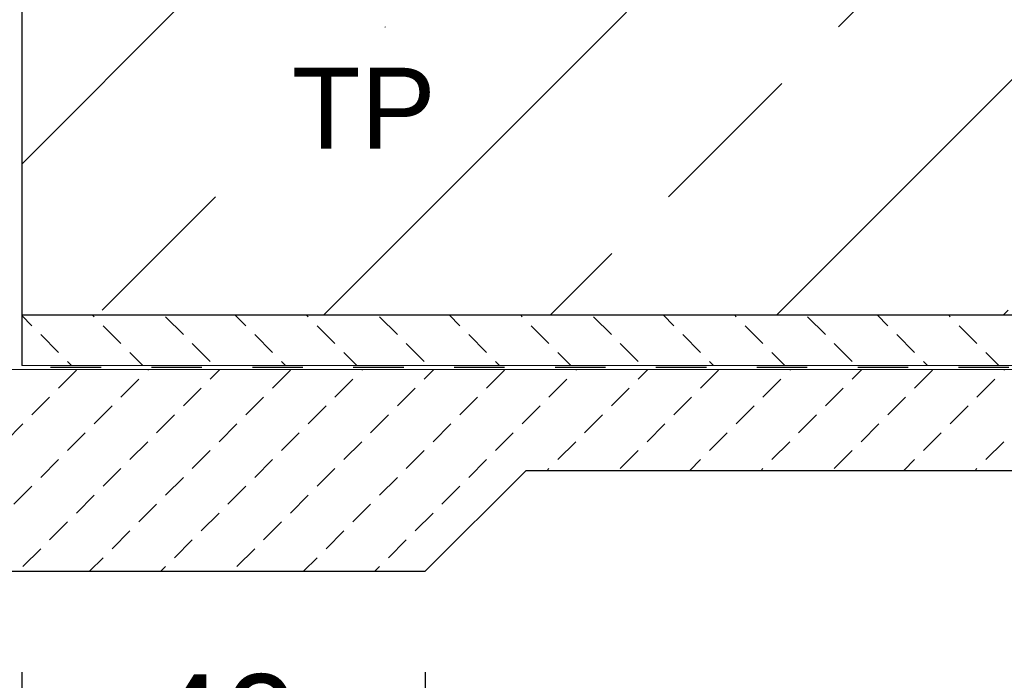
# Model space of a CAD drawing. Header units: millimetres. Extents: x -48448 to 452754, y -13941 to 17062.
# Tile 62 of 256: x 13132 to 14108, y -4632 to -3978. Entities that reach past the tile are written whole.
import ezdxf

# ---------------------------------------------------------------- set-up
doc = ezdxf.new("R2010")
doc.units = ezdxf.units.MM
doc.linetypes.add('JIS_02_1.0', pattern=[2, 1, -1])
doc.layers.add('Bemaßung', color=7, linetype='Continuous', lineweight=13)
doc.layers.add('Beschriftung', color=7, linetype='Continuous')
doc.styles.add('LBB3.5M1000', font='isocp.shx', dxfattribs={"height": 3.5})
doc.dimstyles.new('DIN', dxfattribs={"dimtxt": 2.5, "dimasz": 2.5, "dimexe": 1.25, "dimexo": 0.625, "dimtad": 1, "dimtih": 1, "dimdec": 4, "dimdsep": 46, "dimlunit": 6, "dimtxsty": 'Standard', "dimcen": 2.5, "dimadec": 0, "dimazin": 0, "dimtfac": 1, "dimtdec": 4, "dimtmove": 0, "dimatfit": 3, "dimfxl": 0, "dimtvp": 1, "dimtolj": 1, "dimtzin": 0, "dimarcsym": 0})

# ---------------------------------------------------------------- blocks, each defined once
blk = doc.blocks.new('*D30')
at = {"layer": 'Bemaßung', "color": 0, "lineweight": -2, "transparency": 16777216}
for p, q in [((12433.88293021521, -3770.20252583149), (11880.35893142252, -3770.20252583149)), ((11930.35893142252, -3820.20252583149), (11930.35893142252, -4220.20252583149)), ((12433.88293021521, -4270.20252583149), (11880.35893142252, -4270.20252583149))]:
    blk.add_line(p, q, dxfattribs=at)
at = {"layer": 'Bemaßung', "color": 0, "transparency": 16777216}
for points in [[(11922.02559808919, -3820.20252583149), (11938.69226475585, -3820.20252583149), (11930.35893142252, -3770.20252583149)], [(11922.02559808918, -4220.20252583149), (11938.69226475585, -4220.20252583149), (11930.35893142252, -4270.20252583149)]]:
    blk.add_solid(points, dxfattribs=at)
at = {"layer": 'DEFPOINTS', "color": 0, "transparency": 16777216}
for p in [(13133.88293021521, -3770.20252583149), (11930.35893142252, -4270.20252583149), (13133.88293021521, -4270.20252583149)]:
    blk.add_point(p, dxfattribs=at)
at = {"layer": 'Bemaßung', "color": 0, "transparency": 16777216, "insert": (11830.35893142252, -4020.202525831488), "char_height": 100, "attachment_point": 5, "rotation": 90}
blk.add_mtext('\\A1;50', dxfattribs=at)
blk = doc.blocks.new('_Oblique')
at = {"color": 0, "linetype": 'ByBlock', "lineweight": -2}
blk.add_line((-0.5, -0.5), (0.5, 0.5), dxfattribs=at)
blk = doc.blocks.new('*D47')
at = {"layer": 'Bemaßung', "color": 0, "lineweight": -2, "transparency": 16777216}
for p, q in [((12733.8829302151, -4624.202525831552), (12733.8829302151, -4826.921621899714)), ((13133.8829302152, -4624.202525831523), (13133.8829302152, -4826.921621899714)), ((13133.8829302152, -4776.921621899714), (12733.8829302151, -4776.921621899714))]:
    blk.add_line(p, q, dxfattribs=at)
at = {"layer": 'DEFPOINTS', "color": 0, "transparency": 16777216}
for p in [(12733.8829302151, -4524.202525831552), (13133.8829302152, -4524.202525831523), (12733.8829302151, -4776.921621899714)]:
    blk.add_point(p, dxfattribs=at)
at = {"layer": 'Bemaßung', "color": 0, "lineweight": -2, "transparency": 16777216, "xscale": 50, "yscale": 50, "zscale": 50, "rotation": 180}
blk.add_blockref('_Oblique', (12733.8829302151, -4776.921621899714), dxfattribs=at)
at = {"layer": 'Bemaßung', "color": 0, "lineweight": -2, "transparency": 16777216, "xscale": 50, "yscale": 50, "zscale": 50}
blk.add_blockref('_Oblique', (13133.8829302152, -4776.921621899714), dxfattribs=at)
at = {"layer": 'Bemaßung', "color": 0, "transparency": 16777216, "insert": (12933.88293021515, -4676.921621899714), "char_height": 100, "attachment_point": 5}
blk.add_mtext('\\A1;40', dxfattribs=at)
blk = doc.blocks.new('*D46')
at = {"layer": 'Bemaßung', "color": 0, "lineweight": -2, "transparency": 16777216}
for p, q in [((13133.8829302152, -4624.202525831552), (13133.8829302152, -4826.921621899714)), ((13533.8829302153, -4624.202525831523), (13533.8829302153, -4826.921621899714)), ((13533.8829302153, -4776.921621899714), (13133.8829302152, -4776.921621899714))]:
    blk.add_line(p, q, dxfattribs=at)
at = {"layer": 'DEFPOINTS', "color": 0, "transparency": 16777216}
for p in [(13133.8829302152, -4524.202525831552), (13533.8829302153, -4524.202525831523), (13133.8829302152, -4776.921621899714)]:
    blk.add_point(p, dxfattribs=at)
at = {"layer": 'Bemaßung', "color": 0, "lineweight": -2, "transparency": 16777216, "xscale": 50, "yscale": 50, "zscale": 50, "rotation": 180}
blk.add_blockref('_Oblique', (13133.8829302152, -4776.921621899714), dxfattribs=at)
at = {"layer": 'Bemaßung', "color": 0, "lineweight": -2, "transparency": 16777216, "xscale": 50, "yscale": 50, "zscale": 50}
blk.add_blockref('_Oblique', (13533.8829302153, -4776.921621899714), dxfattribs=at)
at = {"layer": 'Bemaßung', "color": 0, "transparency": 16777216, "insert": (13333.88293021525, -4676.921621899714), "char_height": 100, "attachment_point": 5}
blk.add_mtext('\\A1;40', dxfattribs=at)

msp = doc.modelspace()

# ---------------------------------------------------------------- hatches: boundary and pattern name
h = msp.add_hatch()
h.set_pattern_fill('ANSI33', color=256, scale=50)
h.set_pattern_definition([(45, (-26299.61749887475, 0), (-224.5064030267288, 224.5064030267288), []), (45, (-26075.11099887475, 0), (-224.5064030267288, 224.5064030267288), [158.75, -79.375])])
h.paths.add_polyline_path([(15183.88293021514, -2152.069021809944), (15158.88293021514, -2152.069021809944), (15158.88293021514, -2155.588926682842), (15163.88293021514, -2155.588926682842)], flags=16)
h.paths.add_polyline_path([(14833.88293021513, -2152.069021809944), (14808.88293021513, -2152.069021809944), (14808.88293021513, -2155.588926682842), (14813.88293021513, -2155.588926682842)], flags=16)
h.paths.add_polyline_path([(14808.88293021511, -3698.708484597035), (14808.88293021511, -3695.188579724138), (14803.88293021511, -3695.188579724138), (14783.88293021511, -3698.708484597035)], flags=16)
h.paths.add_polyline_path([(15255.82466911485, -3905.36756811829), (14933.88293021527, -3905.36756811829), (14933.88293021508, -3770.202525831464), (14819.23546252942, -3770.202525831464, -1), (14798.5303979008, -3770.202525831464), (14683.88293021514, -3770.202525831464), (13883.88293021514, -3770.202525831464), (13883.88293021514, -3970.202525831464), (13383.88293021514, -3970.202525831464), (13383.88293021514, -3770.202525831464), (13269.23546252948, -3770.202525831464, -1), (13248.53039790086, -3770.202525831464), (13133.8829302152, -3770.202525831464), (13133.8829302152, -4270.202525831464), (14890.98971140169, -4270.202525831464)])
h.paths.add_polyline_path([(14808.88293021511, -3841.696567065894), (14808.88293021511, -3845.216471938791), (14813.88293021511, -3845.216471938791), (14833.88293021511, -3841.696567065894)], flags=16)
h.paths.add_polyline_path([(13283.88293021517, -3841.696567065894), (13258.88293021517, -3841.696567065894), (13258.88293021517, -3845.216471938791), (13263.88293021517, -3845.216471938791)], flags=16)
h.paths.add_polyline_path([(16024.2338346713, -3494.999753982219), (16493.22585296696, -3479.869458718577), (16486.58119211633, -3273.905672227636), (16017.58917382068, -3289.035967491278)], flags=25)
edge = h.paths.add_edge_path()
edge.add_line((16955.6852954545, -3872.577230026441), (16955.6852954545, -3578.115524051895))
edge.add_line((16955.6852954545, -3578.115524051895), (14683.88293021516, -3621.938627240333))
edge.add_line((14683.88293021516, -3621.938627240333), (14683.88293021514, -3770.202525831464))
edge.add_line((14683.88293021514, -3770.202525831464), (14798.5303979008, -3770.202525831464))
edge.add_arc((14808.88293021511, -3770.202525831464), 10.35253231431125, 0, 180, ccw=False)
edge.add_line((14819.23546252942, -3770.202525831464), (14933.88293021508, -3770.202525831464))
edge.add_line((14933.88293021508, -3770.202525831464), (14933.88293021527, -3905.36756811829))
edge.add_line((14933.88293021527, -3905.36756811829), (15255.82466911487, -3905.36756811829))
edge.add_line((15255.82466911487, -3905.36756811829), (16955.6852954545, -3872.577230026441))
edge = h.paths.add_edge_path()
edge.add_line((16955.6852954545, -3463.794260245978), (16955.68529545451, -2111.11509883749))
edge.add_line((16955.68529545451, -2111.11509883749), (15344.88293021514, -2030.574980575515))
edge.add_line((15344.88293021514, -2030.574980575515), (15344.88293021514, -2080.574980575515))
edge.add_line((15344.88293021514, -2080.574980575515), (15169.23546252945, -2080.574980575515))
edge.add_arc((15158.88293021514, -2080.574980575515), 10.35253231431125, -180, 0, ccw=False)
edge.add_line((15148.53039790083, -2080.574980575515), (14819.23546252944, -2080.574980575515))
edge.add_arc((14808.88293021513, -2080.574980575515), 10.35253231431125, -180, 0, ccw=False)
edge.add_line((14798.53039790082, -2080.574980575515), (14683.88293021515, -2080.574980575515))
edge.add_line((14683.88293021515, -2080.574980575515), (14683.88293021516, -3507.617363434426))
edge.add_line((14683.88293021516, -3507.617363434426), (16955.6852954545, -3463.794260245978))
at = {"lineweight": 9}
h = msp.add_hatch(dxfattribs=at)
h.set_pattern_fill('BETON_UNBEWEHRT', color=256, scale=200, angle=90, pattern_type=2)
h.set_pattern_definition([(135, (-70851.62948107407, 43934.93055256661), (-35.35533905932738, -35.35533905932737), [25, -12.5])])
h.paths.add_polyline_path([(16955.6852954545, -3922.586531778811), (16955.68529545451, -3872.577230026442), (15255.82466911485, -3905.36756811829), (14890.98971140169, -4270.202525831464), (13133.8829302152, -4270.202525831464), (13133.8829302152, -4320.202525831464), (14911.70038952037, -4320.202525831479), (15276.9332299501, -3954.96968540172)])
h = msp.add_hatch(dxfattribs=at)
h.set_pattern_fill('BETON_UNBEWEHRT', color=256, scale=200, pattern_type=2)
h.set_pattern_definition([(45, (-70816.27414207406, 43899.57521356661), (-35.35533905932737, 35.35533905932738), [25, -12.5])])
h.paths.add_polyline_path([(16955.68529545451, -4026.605879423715), (16955.6852954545, -3926.587275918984), (15278.62191481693, -3958.937854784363), (14913.35724376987, -4324.202525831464), (12733.88293021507, -4324.202525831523), (12733.88293021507, -4524.202525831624), (13533.88293021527, -4524.202525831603), (13633.88293021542, -4424.202525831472), (14954.77860000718, -4424.202525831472), (15320.83903648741, -4058.142089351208)])

# ---------------------------------------------------------------- linework, layer by layer
for p, q in [((13133.8829302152, -791.0585736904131), (13133.8829302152, -4320.202525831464)), ((13133.8829302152, -4270.202525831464), (14890.98971140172, -4270.202525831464)), ((13533.8829302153, -4524.202525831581), (13633.88293021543, -4424.202525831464)), ((13633.88293021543, -4424.202525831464), (14954.77860000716, -4424.202525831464)), ((12733.8829302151, -4524.202525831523), (13533.8829302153, -4524.202525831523))]:
    msp.add_line(p, q)
for p, q in [((13133.8829302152, -4320.202525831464), (14911.70038952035, -4320.202525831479)), ((12733.88293021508, -4324.202525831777), (14913.35724376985, -4324.202525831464))]:
    msp.add_line(p, q, dxfattribs=at)
at = {"linetype": 'JIS_02_1.0', "lineweight": 25, "ltscale": 50}
msp.add_lwpolyline([(16955.6852954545, -3924.586903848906), (15277.77757238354, -3956.953770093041), (14912.52881664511, -4322.202525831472), (12733.88293021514, -4322.202525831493)], dxfattribs=at)

# ---------------------------------------------------------------- dimensions: what is measured, and where the dimension line sits
at = {"layer": 'Bemaßung'}
dim = msp.add_linear_dim(base=(11930.35893142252, -4270.20252583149), p1=(13133.88293021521, -3770.20252583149), p2=(13133.88293021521, -4270.20252583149), angle=90, text='50', dimstyle='DIN', override={"dimscale": 100, "dimtxt": 1, "dimasz": 0.5, "dimexe": 0.5, "dimexo": 7, "dimgap": 0.5, "dimtih": 0, "dimdec": 2, "dimsah": 1, "dimtmove": 2}, dxfattribs=at)
dim.commit()
dim.dimension.update_dxf_attribs({"geometry": '*D30', "text_midpoint": (11830.35893142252, -4020.202525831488)})
for base, p1, p2, picture, middle in [((12733.8829302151, -4776.921621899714), (13133.8829302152, -4524.202525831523), (12733.8829302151, -4524.202525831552), '*D47', (12933.88293021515, -4676.921621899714)), ((13133.8829302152, -4776.921621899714), (13533.8829302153, -4524.202525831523), (13133.8829302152, -4524.202525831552), '*D46', (13333.88293021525, -4676.921621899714))]:
    dim = msp.add_linear_dim(base=base, p1=p1, p2=p2, text='40', dimstyle='DIN', override={"dimscale": 100, "dimtxt": 1, "dimasz": 0.5, "dimexe": 0.5, "dimexo": 1, "dimgap": 0.5, "dimtih": 0, "dimdec": 2, "dimblk1": 'Oblique', "dimblk2": 'Oblique', "dimsah": 1, "dimtmove": 2}, dxfattribs=at)
    dim.commit()
    dim.dimension.update_dxf_attribs({"geometry": picture, "text_midpoint": middle})

# ---------------------------------------------------------------- next in the draw order: texts
at = {"layer": 'Beschriftung', "insert": (13401.56915706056, -4025.400724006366), "char_height": 80, "width": 111.9584504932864, "attachment_point": 1, "style": 'LBB3.5M1000', "bg_fill": 2}
msp.add_mtext('{\\fArial|b0|i0|c0|p34;\\C256;TP}', dxfattribs=at)

# ---------------------------------------------------------------- next in the draw order: texts
at = {"layer": 'Beschriftung', "insert": (-8854.020851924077, -4143.163609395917), "char_height": 150, "width": 1682.946359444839, "attachment_point": 1, "style": 'LBB3.5M1000', "bg_fill": 2}
msp.add_mtext('\\pi387.94;{\\fArial|b1|i0|c0|p34;SECTION\\L\\P\\pi383.65;\\fArial|b1|i1|c0|p34;\\lSCHNITT}', dxfattribs=at)

# ---------------------------------------------------------------- next in the draw order: texts
at = {"layer": 'Beschriftung', "insert": (-37990.52530722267, -4143.163609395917), "char_height": 150, "width": 1682.946359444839, "attachment_point": 1, "style": 'LBB3.5M1000', "bg_fill": 2}
msp.add_mtext('\\pi387.94;{\\fArial|b1|i0|c0|p34;SECTION\\L\\P\\pi383.65;\\fArial|b1|i1|c0|p34;\\lSCHNITT}', dxfattribs=at)

doc.saveas('drawing.dxf')
